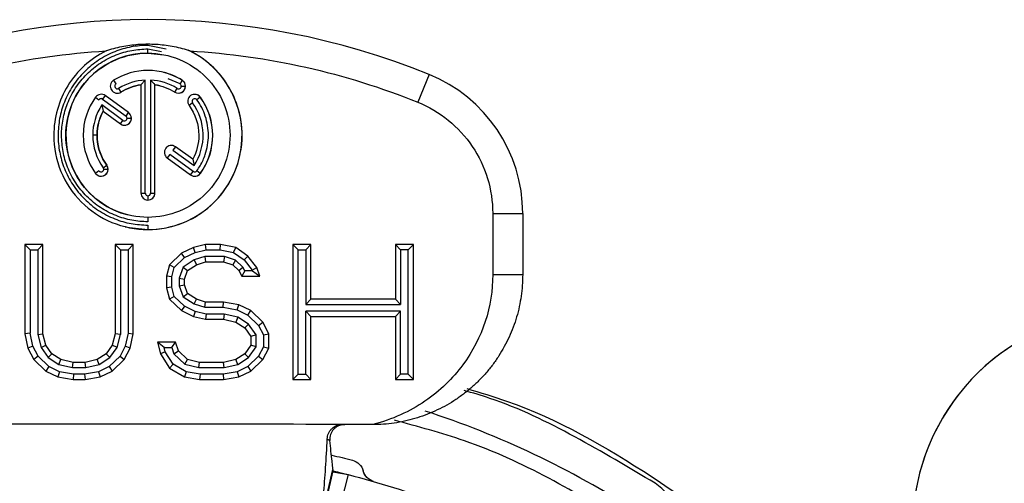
# Model space of a CAD drawing. Header units: millimetres. Extents: x 0 to 138, y -6 to 29.
# Tile 13 of 15: x 57 to 70, y 23 to 29. Entities that reach past the tile are written whole.
import ezdxf

# ---------------------------------------------------------------- set-up
doc = ezdxf.new("R2010")
doc.units = ezdxf.units.MM

msp = doc.modelspace()

# ---------------------------------------------------------------- linework, layer by layer
at = {"color": 7, "linetype": 'Continuous', "lineweight": 25}
for p, q in [((58.75, 28.842), (58.75, 28.861)), ((58.994, 28.793), (58.75, 28.842)), ((58.75, 28.738), (58.75, 28.796)), ((58.75, 28.796), (58.932, 28.76)), ((61.175, 28.886), (61.175, 28.886)), ((58.292, 28.376), (58.322, 28.327)), ((58.715, 28.379), (58.657, 28.316)), ((58.715, 26.871), (58.715, 28.379)), ((58.785, 28.379), (58.785, 26.871)), ((59.178, 28.327), (59.019, 28.398)), ((59.208, 28.376), (59.178, 28.327)), ((62.5, 28.455), (62.35, 28.084)), ((58.359, 28.268), (58.39, 28.219)), ((58.657, 28.316), (58.657, 26.871)), ((58.843, 26.871), (58.843, 28.316)), ((59.11, 28.219), (59.141, 28.268)), ((59.194, 28.297), (59.252, 28.297)), ((58.051, 28.151), (58.097, 28.117)), ((58.18, 28.172), (58.146, 28.125)), ((58.146, 28.125), (58.458, 27.899)), ((58.492, 27.945), (58.18, 28.172)), ((59.449, 28.151), (59.403, 28.117)), ((58.134, 28.047), (58.151, 27.963)), ((58.417, 27.842), (58.134, 28.047)), ((59.346, 28.076), (59.299, 28.042)), ((58.151, 27.963), (58.383, 27.795)), ((58.458, 27.899), (58.492, 27.945)), ((58.472, 27.87), (58.53, 27.87)), ((58.383, 27.795), (58.417, 27.842)), ((58.071, 27.643), (58.013, 27.643)), ((59.117, 27.491), (59.083, 27.444)), ((59.117, 27.491), (59.085, 27.506)), ((59.349, 27.323), (59.117, 27.491)), ((59.042, 27.387), (59.008, 27.341)), ((59.008, 27.341), (59.32, 27.114)), ((59.354, 27.161), (59.042, 27.387)), ((59.083, 27.444), (59.366, 27.239)), ((58.154, 27.21), (58.201, 27.244)), ((58.097, 27.169), (58.051, 27.135)), ((58.161, 27.189), (58.218, 27.189)), ((59.32, 27.114), (59.354, 27.161)), ((59.449, 27.135), (59.403, 27.169)), ((58.657, 26.871), (58.715, 26.871)), ((58.75, 26.836), (58.75, 26.779)), ((58.785, 26.871), (58.843, 26.871)), ((58.75, 26.548), (58.75, 26.49)), ((63.35, 26.601), (63.75, 26.601)), ((63.75, 26.601), (63.75, 25.785)), ((58.75, 26.444), (58.75, 26.387)), ((57.349, 26.185), (57.108, 26.185)), ((57.108, 26.185), (57.108, 24.997)), ((57.108, 26.185), (57.178, 26.115)), ((57.279, 26.115), (57.349, 26.185)), ((57.349, 24.997), (57.349, 26.185)), ((58.555, 26.185), (58.314, 26.185)), ((58.314, 26.185), (58.314, 24.997)), ((58.314, 26.185), (58.384, 26.115)), ((58.485, 26.115), (58.555, 26.185)), ((58.555, 24.997), (58.555, 26.185)), ((59.358, 26.146), (59.198, 26.07)), ((59.519, 26.185), (59.358, 26.146)), ((59.382, 26.08), (59.358, 26.146)), ((59.72, 26.185), (59.519, 26.185)), ((59.527, 26.115), (59.519, 26.185)), ((59.713, 26.115), (59.72, 26.185)), ((59.921, 26.146), (59.72, 26.185)), ((59.893, 26.08), (59.921, 26.146)), ((60.082, 26.031), (59.921, 26.146)), ((60.925, 26.185), (60.684, 26.185)), ((60.684, 26.185), (60.684, 24.385)), ((60.754, 26.115), (60.684, 26.185)), ((60.855, 26.115), (60.925, 26.185)), ((60.925, 25.457), (60.925, 26.185)), ((62.292, 26.185), (62.051, 26.185)), ((62.051, 26.185), (62.051, 25.457)), ((62.051, 26.185), (62.121, 26.115)), ((62.292, 26.185), (62.222, 26.115)), ((62.292, 24.385), (62.292, 26.185)), ((57.178, 26.115), (57.178, 25.005)), ((57.178, 26.115), (57.279, 26.115)), ((57.279, 26.115), (57.279, 24.988)), ((58.384, 26.115), (58.384, 24.988)), ((58.384, 26.115), (58.485, 26.115)), ((58.485, 26.115), (58.485, 25.005)), ((59.198, 26.07), (59.037, 25.916)), ((59.1, 25.879), (59.238, 26.011)), ((59.238, 26.011), (59.198, 26.07)), ((59.238, 26.011), (59.382, 26.08)), ((59.508, 26.025), (59.369, 25.98)), ((59.382, 26.08), (59.527, 26.115)), ((59.508, 26.025), (59.519, 25.955)), ((59.771, 26.025), (59.508, 26.025)), ((59.527, 26.115), (59.713, 26.115)), ((59.713, 26.115), (59.893, 26.08)), ((59.771, 26.025), (59.76, 25.955)), ((59.917, 25.978), (59.771, 26.025)), ((59.893, 26.08), (60.033, 25.98)), ((60.033, 25.98), (60.082, 26.031)), ((60.202, 25.878), (60.082, 26.031)), ((60.754, 24.455), (60.754, 26.115)), ((60.754, 26.115), (60.855, 26.115)), ((60.855, 26.115), (60.855, 25.387)), ((62.121, 26.115), (62.121, 25.387)), ((62.222, 26.115), (62.121, 26.115)), ((62.222, 24.455), (62.222, 26.115)), ((59.037, 25.916), (58.997, 25.763)), ((59.1, 25.879), (59.037, 25.916)), ((59.067, 25.754), (59.1, 25.879)), ((59.22, 25.886), (59.168, 25.737)), ((59.369, 25.98), (59.22, 25.886)), ((59.22, 25.886), (59.278, 25.84)), ((59.278, 25.84), (59.399, 25.916)), ((59.369, 25.98), (59.399, 25.916)), ((59.399, 25.916), (59.519, 25.955)), ((59.519, 25.955), (59.76, 25.955)), ((59.76, 25.955), (59.881, 25.916)), ((59.917, 25.978), (59.881, 25.916)), ((59.881, 25.916), (59.961, 25.84)), ((60.018, 25.883), (59.917, 25.978)), ((59.961, 25.84), (60.018, 25.883)), ((60.044, 25.833), (60.018, 25.883)), ((60.033, 25.98), (60.14, 25.844)), ((60.14, 25.844), (60.202, 25.878)), ((60.242, 25.763), (60.202, 25.878)), ((58.997, 25.763), (58.997, 25.61)), ((59.067, 25.754), (58.997, 25.763)), ((59.067, 25.619), (59.067, 25.754)), ((59.238, 25.725), (59.278, 25.84)), ((59.961, 25.84), (60.001, 25.763)), ((60.044, 25.833), (60.001, 25.763)), ((60.001, 25.763), (60.242, 25.763)), ((60.144, 25.833), (60.044, 25.833)), ((60.14, 25.844), (60.144, 25.833)), ((60.144, 25.833), (60.242, 25.763)), ((63.35, 25.785), (63.75, 25.785)), ((59.067, 25.619), (58.997, 25.61)), ((59.1, 25.494), (59.067, 25.619)), ((59.168, 25.737), (59.168, 25.636)), ((59.168, 25.737), (59.238, 25.725)), ((59.168, 25.636), (59.238, 25.648)), ((59.168, 25.636), (59.22, 25.487)), ((59.238, 25.648), (59.238, 25.725)), ((59.278, 25.533), (59.238, 25.648)), ((58.997, 25.61), (59.037, 25.457)), ((59.1, 25.494), (59.037, 25.457)), ((59.238, 25.362), (59.1, 25.494)), ((59.22, 25.487), (59.278, 25.533)), ((59.22, 25.487), (59.369, 25.393)), ((59.399, 25.457), (59.278, 25.533)), ((59.037, 25.457), (59.198, 25.304)), ((59.238, 25.362), (59.198, 25.304)), ((59.382, 25.293), (59.238, 25.362)), ((59.369, 25.393), (59.399, 25.457)), ((59.369, 25.393), (59.508, 25.349)), ((59.519, 25.419), (59.399, 25.457)), ((59.508, 25.349), (59.519, 25.419)), ((59.76, 25.419), (59.519, 25.419)), ((59.754, 25.349), (59.76, 25.419)), ((59.961, 25.38), (59.76, 25.419)), ((59.939, 25.313), (59.961, 25.38)), ((60.122, 25.304), (59.961, 25.38)), ((60.855, 25.387), (60.925, 25.457)), ((60.855, 25.387), (62.121, 25.387)), ((62.051, 25.457), (60.925, 25.457)), ((62.121, 25.387), (62.051, 25.457)), ((59.198, 25.304), (59.358, 25.227)), ((59.382, 25.293), (59.358, 25.227)), ((59.358, 25.227), (59.519, 25.189)), ((59.527, 25.259), (59.382, 25.293)), ((59.508, 25.349), (59.754, 25.349)), ((59.527, 25.259), (59.519, 25.189)), ((59.768, 25.259), (59.527, 25.259)), ((59.754, 25.349), (59.939, 25.313)), ((59.768, 25.259), (59.76, 25.189)), ((59.949, 25.216), (59.768, 25.259)), ((59.939, 25.313), (60.082, 25.245)), ((60.082, 25.245), (60.122, 25.304)), ((60.082, 25.245), (60.226, 25.108)), ((60.283, 25.151), (60.122, 25.304)), ((60.855, 25.297), (60.925, 25.227)), ((60.855, 24.455), (60.855, 25.297)), ((62.121, 25.297), (60.855, 25.297)), ((60.925, 24.385), (60.925, 25.227)), ((60.925, 25.227), (62.051, 25.227)), ((62.121, 25.297), (62.051, 25.227)), ((62.051, 25.227), (62.051, 24.385)), ((62.121, 24.455), (62.121, 25.297)), ((59.519, 25.189), (59.76, 25.189)), ((59.76, 25.189), (59.921, 25.151)), ((59.949, 25.216), (59.921, 25.151)), ((59.921, 25.151), (60.041, 25.074)), ((60.091, 25.126), (59.949, 25.216)), ((60.091, 25.126), (60.041, 25.074)), ((60.192, 24.981), (60.091, 25.126)), ((60.226, 25.108), (60.283, 25.151)), ((60.226, 25.108), (60.293, 24.98)), ((60.363, 24.997), (60.283, 25.151)), ((57.178, 25.005), (57.108, 24.997)), ((57.108, 24.997), (57.148, 24.806)), ((57.215, 24.83), (57.178, 25.005)), ((57.279, 24.988), (57.349, 24.997)), ((57.279, 24.988), (57.325, 24.814)), ((57.389, 24.844), (57.349, 24.997)), ((58.314, 24.997), (58.273, 24.844)), ((58.384, 24.988), (58.314, 24.997)), ((58.338, 24.814), (58.384, 24.988)), ((58.485, 25.005), (58.448, 24.83)), ((58.485, 25.005), (58.555, 24.997)), ((58.515, 24.806), (58.555, 24.997)), ((60.041, 25.074), (60.122, 24.959)), ((60.192, 24.981), (60.122, 24.959)), ((60.122, 24.959), (60.122, 24.844)), ((60.192, 24.822), (60.192, 24.981)), ((60.293, 24.98), (60.363, 24.997)), ((60.293, 24.98), (60.293, 24.823)), ((60.363, 24.806), (60.363, 24.997)), ((57.215, 24.83), (57.148, 24.806)), ((57.285, 24.695), (57.215, 24.83)), ((57.325, 24.814), (57.389, 24.844)), ((57.47, 24.729), (57.389, 24.844)), ((58.273, 24.844), (58.193, 24.729)), ((58.338, 24.814), (58.273, 24.844)), ((58.448, 24.83), (58.378, 24.695)), ((58.515, 24.806), (58.448, 24.83)), ((59.117, 24.882), (58.876, 24.882)), ((58.876, 24.882), (58.916, 24.729)), ((58.967, 24.812), (58.876, 24.882)), ((59.068, 24.812), (59.117, 24.882)), ((59.157, 24.768), (59.117, 24.882)), ((60.122, 24.844), (60.041, 24.729)), ((60.192, 24.822), (60.122, 24.844)), ((57.148, 24.806), (57.229, 24.653)), ((57.285, 24.695), (57.229, 24.653)), ((57.43, 24.558), (57.285, 24.695)), ((57.325, 24.814), (57.42, 24.678)), ((57.42, 24.678), (57.47, 24.729)), ((57.59, 24.653), (57.47, 24.729)), ((58.193, 24.729), (58.073, 24.653)), ((58.242, 24.678), (58.193, 24.729)), ((58.378, 24.695), (58.233, 24.558)), ((58.242, 24.678), (58.338, 24.814)), ((58.378, 24.695), (58.434, 24.653)), ((58.434, 24.653), (58.515, 24.806)), ((58.981, 24.757), (58.916, 24.729)), ((58.916, 24.729), (59.037, 24.538)), ((58.981, 24.757), (58.967, 24.812)), ((58.967, 24.812), (59.068, 24.812)), ((59.087, 24.59), (58.981, 24.757)), ((59.068, 24.812), (59.097, 24.728)), ((59.097, 24.728), (59.157, 24.768)), ((59.097, 24.728), (59.243, 24.589)), ((59.278, 24.653), (59.157, 24.768)), ((60.041, 24.729), (59.921, 24.653)), ((60.091, 24.678), (60.041, 24.729)), ((60.226, 24.695), (60.082, 24.558)), ((60.091, 24.678), (60.192, 24.822)), ((60.293, 24.823), (60.226, 24.695)), ((60.226, 24.695), (60.283, 24.653)), ((60.283, 24.653), (60.363, 24.806)), ((60.293, 24.823), (60.363, 24.806)), ((57.229, 24.653), (57.389, 24.499)), ((57.42, 24.678), (57.563, 24.587)), ((57.563, 24.587), (57.59, 24.653)), ((57.563, 24.587), (57.743, 24.544)), ((57.751, 24.614), (57.59, 24.653)), ((57.743, 24.544), (57.751, 24.614)), ((57.912, 24.614), (57.751, 24.614)), ((58.073, 24.653), (57.912, 24.614)), ((57.92, 24.544), (57.912, 24.614)), ((57.92, 24.544), (58.1, 24.587)), ((58.1, 24.587), (58.073, 24.653)), ((58.1, 24.587), (58.242, 24.678)), ((58.273, 24.499), (58.434, 24.653)), ((59.087, 24.59), (59.037, 24.538)), ((59.262, 24.489), (59.087, 24.59)), ((59.243, 24.589), (59.278, 24.653)), ((59.243, 24.589), (59.431, 24.544)), ((59.439, 24.614), (59.278, 24.653)), ((59.431, 24.544), (59.439, 24.614)), ((59.76, 24.614), (59.439, 24.614)), ((59.921, 24.653), (59.76, 24.614)), ((59.768, 24.544), (59.76, 24.614)), ((59.768, 24.544), (59.949, 24.587)), ((59.949, 24.587), (59.921, 24.653)), ((59.949, 24.587), (60.091, 24.678)), ((60.122, 24.499), (60.283, 24.653)), ((57.43, 24.558), (57.389, 24.499)), ((57.389, 24.499), (57.55, 24.423)), ((57.572, 24.49), (57.43, 24.558)), ((57.572, 24.49), (57.55, 24.423)), ((57.758, 24.455), (57.572, 24.49)), ((57.743, 24.544), (57.92, 24.544)), ((57.758, 24.455), (57.751, 24.385)), ((57.905, 24.455), (57.758, 24.455)), ((58.091, 24.49), (57.905, 24.455)), ((57.905, 24.455), (57.912, 24.385)), ((58.233, 24.558), (58.091, 24.49)), ((58.091, 24.49), (58.113, 24.423)), ((58.113, 24.423), (58.273, 24.499)), ((58.233, 24.558), (58.273, 24.499)), ((59.037, 24.538), (59.238, 24.423)), ((59.262, 24.489), (59.238, 24.423)), ((59.445, 24.455), (59.262, 24.489)), ((59.431, 24.544), (59.768, 24.544)), ((59.445, 24.455), (59.439, 24.385)), ((59.754, 24.455), (59.445, 24.455)), ((59.939, 24.49), (59.754, 24.455)), ((59.754, 24.455), (59.76, 24.385)), ((60.082, 24.558), (59.939, 24.49)), ((59.939, 24.49), (59.961, 24.423)), ((59.961, 24.423), (60.122, 24.499)), ((60.082, 24.558), (60.122, 24.499)), ((60.754, 24.455), (60.684, 24.385)), ((60.754, 24.455), (60.855, 24.455)), ((60.925, 24.385), (60.855, 24.455)), ((62.121, 24.455), (62.051, 24.385)), ((62.222, 24.455), (62.121, 24.455)), ((62.292, 24.385), (62.222, 24.455)), ((57.55, 24.423), (57.751, 24.385)), ((57.751, 24.385), (57.912, 24.385)), ((57.912, 24.385), (58.113, 24.423)), ((59.238, 24.423), (59.439, 24.385)), ((59.439, 24.385), (59.76, 24.385)), ((59.76, 24.385), (59.961, 24.423)), ((60.684, 24.385), (60.925, 24.385)), ((62.051, 24.385), (62.292, 24.385)), ((61.75, 23.785), (61.342, 23.785)), ((61.478, 23.31), (61.478, 23.31)), ((61.062, 22.485), (61.221, 23.166)), ((61.064, 22.512), (61.218, 23.185)), ((61.218, 23.156), (61.422, 23.117)), ((61.622, 23.167), (61.622, 23.167))]:
    msp.add_line(p, q, dxfattribs=at)
at = {"color": 7, "linetype": 'Continuous', "lineweight": 25, "flags": 128}
for points in [[(58.75, 28.738), (58.964, 28.717), (59.016, 28.705)], [(58.18, 28.172), (58.164, 28.181), (58.148, 28.187)], [(59.449, 28.151), (59.423, 28.176), (59.397, 28.187)], [(58.728, 26.781), (58.732, 26.78), (58.75, 26.779)], [(63.35, 26.601), (63.35, 26.144), (63.35, 25.785)], [(58.445, 26.424), (58.505, 26.411), (58.75, 26.387)], [(61.422, 23.117), (61.325, 22.738), (61.249, 22.439)]]:
    msp.add_lwpolyline(points, dxfattribs=at)
at = {"color": 7, "linetype": 'Continuous', "lineweight": 25}
for centre, radius, start, end in [((58.75, 19.185), 10, 67.9757, 112.0243), ((58.75, 27.643), 1.256, 270, 64.763), ((58.75, 27.643), 1.095, 90, 255.9638), ((58.75, 27.643), 0.865, 57.9729, 75.9638), ((59.159, 28.297), 0.0928, 255.9638, 57.9729), ((61.75, 26.601), 2, 360, 67.9757), ((58.75, 27.643), 0.679, 97.851, 122.0271), ((58.75, 27.643), 0.679, 75.9638, 82.149), ((58.341, 28.297), 0.0928, 255.9638, 302.0271), ((58.75, 27.643), 0.865, 324, 36), ((58.75, 27.643), 0.679, 151.851, 216), ((58.437, 27.87), 0.0928, 255.9638, 54), ((58.126, 27.189), 0.0928, 255.9638, 36), ((59.374, 27.189), 0.0928, 255.9638, 324), ((58.75, 26.871), 0.0928, 270, 360), ((71.85, 22.4), 2.9, 42.2406, 238.7991), ((71.85, 22.4), 2.9, 75.9638, 238.7991), ((58.75, 12.55), 12, 57.0854, 72.0424), ((58.75, 12.55), 12, 57.0854, 72.0424)]:
    msp.add_arc(centre, radius, start, end, dxfattribs=at)
for points in [[(55.15, 28.084), (56.117, 28.475), (57.149, 28.707), (58.191, 28.768)], [(58.191, 28.768), (58.199, 28.772), (58.206, 28.776), (58.214, 28.78)], [(59.286, 28.78), (59.294, 28.776), (59.301, 28.772), (59.309, 28.768)], [(59.309, 28.768), (60.351, 28.707), (61.383, 28.475), (62.35, 28.084)], [(58.715, 28.379), (58.59, 28.373), (58.466, 28.334), (58.359, 28.268)], [(58.785, 28.379), (58.805, 28.358), (58.824, 28.337), (58.843, 28.316)], [(59.141, 28.268), (59.034, 28.334), (58.91, 28.373), (58.785, 28.379)], [(59.252, 28.297), (59.252, 28.329), (59.235, 28.359), (59.208, 28.376)], [(58.39, 28.219), (58.471, 28.269), (58.563, 28.303), (58.657, 28.316)], [(58.843, 28.316), (58.937, 28.303), (59.029, 28.269), (59.11, 28.219)], [(59.615, 27.643), (59.615, 27.824), (59.556, 28.005), (59.449, 28.151)], [(58.134, 28.047), (58.056, 27.928), (58.013, 27.786), (58.013, 27.643)], [(59.299, 28.042), (59.383, 27.927), (59.429, 27.785), (59.429, 27.643)], [(58.53, 27.87), (58.53, 27.899), (58.515, 27.928), (58.492, 27.945)], [(58.013, 27.643), (58.013, 27.489), (58.063, 27.335), (58.154, 27.21)], [(59.429, 27.643), (59.429, 27.532), (59.401, 27.421), (59.349, 27.323)], [(59.449, 27.135), (59.556, 27.281), (59.615, 27.462), (59.615, 27.643)], [(59.349, 27.323), (59.355, 27.296), (59.361, 27.268), (59.366, 27.239)], [(58.218, 27.189), (58.218, 27.209), (58.212, 27.228), (58.201, 27.244)], [(61.478, 23.31), (61.548, 23.292), (61.604, 23.238), (61.622, 23.167)], [(61.76, 23.026), (61.694, 23.045), (61.64, 23.1), (61.622, 23.167)], [(61.422, 23.117), (62.235, 22.912), (63.024, 22.612), (63.768, 22.226)]]:
    msp.add_open_spline(points, degree=3, dxfattribs=at)
for points, knots in [([(58.191, 28.768), (57.983, 28.665), (57.804, 28.502), (57.56, 28.107), (57.494, 27.875), (57.494, 27.643)], [0, 0, 0, 0, 0.5, 0.5, 1, 1, 1, 1]), ([(58.75, 28.842), (58.712, 28.841), (58.637, 28.839), (58.525, 28.822), (58.415, 28.796), (58.267, 28.745), (58.087, 28.652), (57.897, 28.497), (57.741, 28.306), (57.631, 28.093), (57.563, 27.869), (57.555, 27.718), (57.551, 27.643)], [0, 0, 0, 0, 0.060174, 0.119907, 0.179739, 0.240208, 0.369904, 0.50013, 0.629804, 0.760051, 0.879879, 1, 1, 1, 1]), ([(57.597, 27.643), (57.598, 27.679), (57.6, 27.752), (57.616, 27.859), (57.641, 27.965), (57.69, 28.107), (57.779, 28.28), (57.929, 28.463), (58.112, 28.614), (58.317, 28.719), (58.533, 28.784), (58.677, 28.792), (58.75, 28.796)], [0, 0, 0, 0, 0.0602227, 0.1199726, 0.1797882, 0.2402065, 0.3698926, 0.5001294, 0.6297933, 0.7600525, 0.8797991, 1, 1, 1, 1]), ([(58.214, 28.78), (58.249, 28.79), (58.319, 28.81), (58.426, 28.833), (58.534, 28.849), (58.642, 28.859), (58.714, 28.861), (58.75, 28.861)], [0, 0, 0, 0, 0.2052, 0.406989, 0.606163, 0.803549, 1, 1, 1, 1]), ([(58.75, 28.861), (58.786, 28.861), (58.858, 28.859), (58.966, 28.849), (59.074, 28.833), (59.181, 28.81), (59.251, 28.79), (59.286, 28.78)], [0, 0, 0, 0, 0.196451, 0.393837, 0.593011, 0.7948, 1, 1, 1, 1]), ([(60.007, 27.643), (60.007, 27.875), (59.94, 28.107), (59.696, 28.502), (59.517, 28.665), (59.309, 28.768)], [0, 0, 0, 0, 0.5, 0.5, 1, 1, 1, 1]), ([(57.655, 27.643), (57.655, 27.786), (57.684, 27.93), (57.793, 28.194), (57.874, 28.316), (58.077, 28.519), (58.199, 28.6), (58.463, 28.71), (58.607, 28.738), (58.893, 28.738), (59.037, 28.71), (59.301, 28.6), (59.423, 28.519), (59.626, 28.316), (59.707, 28.194), (59.817, 27.93), (59.845, 27.786), (59.845, 27.643)], [0, 0, 0, 0, 0.125, 0.125, 0.25, 0.25, 0.375, 0.375, 0.5, 0.5, 0.625, 0.625, 0.75, 0.75, 0.875, 0.875, 1, 1, 1, 1]), ([(59.208, 28.376), (59.072, 28.461), (58.911, 28.508), (58.589, 28.508), (58.428, 28.461), (58.292, 28.376)], [0, 0, 0, 0, 0.5, 0.5, 1, 1, 1, 1]), ([(58.292, 28.376), (58.271, 28.363), (58.256, 28.342), (58.245, 28.294), (58.249, 28.269), (58.275, 28.228), (58.296, 28.212), (58.344, 28.201), (58.369, 28.206), (58.39, 28.219)], [0, 0, 0, 0, 0.25, 0.25, 0.5, 0.5, 0.75, 0.75, 1, 1, 1, 1]), ([(58.322, 28.327), (58.319, 28.324), (58.312, 28.318), (58.304, 28.301), (58.308, 28.277), (58.328, 28.263), (58.346, 28.262), (58.355, 28.266), (58.359, 28.268)], [0, 0, 0, 0, 0.125543, 0.252856, 0.498298, 0.741651, 0.867174, 1, 1, 1, 1]), ([(59.11, 28.219), (59.138, 28.201), (59.175, 28.2), (59.233, 28.232), (59.252, 28.264), (59.252, 28.297)], [0, 0, 0, 0, 0.5, 0.5, 1, 1, 1, 1]), ([(59.141, 28.268), (59.147, 28.265), (59.158, 28.26), (59.177, 28.265), (59.188, 28.276), (59.194, 28.288), (59.194, 28.294), (59.194, 28.297)], [0, 0, 0, 0, 0.252298, 0.499413, 0.746437, 0.871114, 1, 1, 1, 1]), ([(59.194, 28.297), (59.193, 28.303), (59.192, 28.315), (59.182, 28.323), (59.178, 28.327)], [0, 0, 0, 0, 0.498751, 1, 1, 1, 1]), ([(58.051, 28.151), (57.944, 28.005), (57.886, 27.824), (57.886, 27.462), (57.944, 27.281), (58.051, 27.135)], [0, 0, 0, 0, 0.5, 0.5, 1, 1, 1, 1]), ([(58.18, 28.172), (58.161, 28.186), (58.135, 28.192), (58.087, 28.184), (58.065, 28.171), (58.051, 28.151)], [0, 0, 0, 0, 0.5, 0.5, 1, 1, 1, 1]), ([(58.146, 28.125), (58.142, 28.127), (58.134, 28.132), (58.12, 28.132), (58.107, 28.128), (58.101, 28.121), (58.097, 28.117)], [0, 0, 0, 0, 0.2496767, 0.4950193, 0.7391968, 1, 1, 1, 1]), ([(59.449, 28.151), (59.435, 28.171), (59.413, 28.184), (59.365, 28.192), (59.339, 28.186), (59.3, 28.157), (59.287, 28.135), (59.279, 28.087), (59.285, 28.062), (59.299, 28.042)], [0, 0, 0, 0, 0.25, 0.25, 0.5, 0.5, 0.75, 0.75, 1, 1, 1, 1]), ([(59.403, 28.117), (59.4, 28.121), (59.393, 28.127), (59.376, 28.133), (59.352, 28.128), (59.339, 28.107), (59.339, 28.089), (59.344, 28.08), (59.346, 28.076)], [0, 0, 0, 0, 0.125543, 0.252856, 0.498298, 0.741651, 0.867174, 1, 1, 1, 1]), ([(59.403, 27.169), (59.418, 27.191), (59.449, 27.237), (59.486, 27.31), (59.522, 27.402), (59.55, 27.513), (59.56, 27.643), (59.55, 27.773), (59.519, 27.897), (59.471, 28.014), (59.426, 28.083), (59.403, 28.117)], [0, 0, 0, 0, 0.081184, 0.162162, 0.243782, 0.371415, 0.50006, 0.627662, 0.756337, 0.877895, 1, 1, 1, 1]), ([(59.366, 27.239), (59.447, 27.363), (59.49, 27.512), (59.483, 27.809), (59.433, 27.956), (59.346, 28.076)], [0, 0, 0, 0, 0.5, 0.5, 1, 1, 1, 1]), ([(62.35, 28.084), (62.643, 27.965), (62.9, 27.757), (63.254, 27.233), (63.35, 26.917), (63.35, 26.601)], [0, 0, 0, 0, 0.5, 0.5, 1, 1, 1, 1]), ([(58.201, 27.244), (58.126, 27.346), (58.081, 27.47), (58.064, 27.723), (58.092, 27.852), (58.151, 27.963)], [0, 0, 0, 0, 0.5, 0.5, 1, 1, 1, 1]), ([(58.383, 27.795), (58.41, 27.775), (58.449, 27.772), (58.51, 27.803), (58.53, 27.836), (58.53, 27.87)], [0, 0, 0, 0, 0.5, 0.5, 1, 1, 1, 1]), ([(58.417, 27.842), (58.422, 27.839), (58.434, 27.833), (58.454, 27.838), (58.466, 27.849), (58.471, 27.86), (58.472, 27.867), (58.472, 27.87)], [0, 0, 0, 0, 0.2523, 0.498745, 0.744841, 0.869682, 1, 1, 1, 1]), ([(58.472, 27.87), (58.471, 27.876), (58.47, 27.887), (58.462, 27.895), (58.458, 27.899)], [0, 0, 0, 0, 0.498175, 1, 1, 1, 1]), ([(57.494, 27.643), (57.494, 27.479), (57.526, 27.314), (57.652, 27.01), (57.745, 26.871), (57.978, 26.638), (58.117, 26.545), (58.421, 26.419), (58.586, 26.387), (58.914, 26.387), (59.079, 26.419), (59.383, 26.545), (59.522, 26.638), (59.755, 26.871), (59.848, 27.01), (59.974, 27.314), (60.007, 27.479), (60.007, 27.643)], [0, 0, 0, 0, 0.125, 0.125, 0.25, 0.25, 0.375, 0.375, 0.5, 0.5, 0.625, 0.625, 0.75, 0.75, 0.875, 0.875, 1, 1, 1, 1]), ([(57.551, 27.643), (57.552, 27.605), (57.554, 27.53), (57.571, 27.418), (57.597, 27.308), (57.648, 27.16), (57.741, 26.98), (57.896, 26.79), (58.087, 26.634), (58.3, 26.524), (58.524, 26.456), (58.675, 26.448), (58.75, 26.444)], [0, 0, 0, 0, 0.060227, 0.119978, 0.179792, 0.240207, 0.369903, 0.50013, 0.629805, 0.760053, 0.879808, 1, 1, 1, 1]), ([(58.75, 26.49), (58.714, 26.491), (58.641, 26.493), (58.534, 26.509), (58.428, 26.534), (58.286, 26.583), (58.113, 26.672), (57.93, 26.822), (57.779, 27.005), (57.674, 27.21), (57.609, 27.426), (57.601, 27.57), (57.597, 27.643)], [0, 0, 0, 0, 0.0601684, 0.1198995, 0.1797335, 0.2402084, 0.3698936, 0.5001297, 0.6297928, 0.7600513, 0.8798729, 1, 1, 1, 1]), ([(59.845, 27.643), (59.845, 27.5), (59.817, 27.356), (59.707, 27.092), (59.626, 26.97), (59.423, 26.767), (59.301, 26.686), (59.037, 26.577), (58.893, 26.548), (58.607, 26.548), (58.463, 26.577), (58.199, 26.686), (58.077, 26.767), (57.874, 26.97), (57.793, 27.092), (57.684, 27.356), (57.655, 27.5), (57.655, 27.643)], [0, 0, 0, 0, 0.125, 0.125, 0.25, 0.25, 0.375, 0.375, 0.5, 0.5, 0.625, 0.625, 0.75, 0.75, 0.875, 0.875, 1, 1, 1, 1]), ([(59.117, 27.491), (59.098, 27.505), (59.072, 27.511), (59.024, 27.504), (59.002, 27.49), (58.974, 27.451), (58.967, 27.425), (58.975, 27.377), (58.989, 27.355), (59.008, 27.341)], [0, 0, 0, 0, 0.25, 0.25, 0.5, 0.5, 0.75, 0.75, 1, 1, 1, 1]), ([(58.161, 27.189), (58.16, 27.193), (58.16, 27.2), (58.156, 27.207), (58.154, 27.21)], [0, 0, 0, 0, 0.484897, 1, 1, 1, 1]), ([(58.051, 27.135), (58.073, 27.103), (58.117, 27.089), (58.191, 27.113), (58.218, 27.151), (58.218, 27.189)], [0, 0, 0, 0, 0.5, 0.5, 1, 1, 1, 1]), ([(58.097, 27.169), (58.1, 27.166), (58.105, 27.161), (58.118, 27.154), (58.137, 27.153), (58.152, 27.166), (58.159, 27.178), (58.16, 27.186), (58.161, 27.189)], [0, 0, 0, 0, 0.127248, 0.253959, 0.497265, 0.747606, 0.873044, 1, 1, 1, 1]), ([(59.32, 27.114), (59.339, 27.1), (59.365, 27.094), (59.413, 27.102), (59.435, 27.115), (59.449, 27.135)], [0, 0, 0, 0, 0.5, 0.5, 1, 1, 1, 1]), ([(59.354, 27.161), (59.358, 27.159), (59.366, 27.154), (59.38, 27.154), (59.393, 27.158), (59.399, 27.165), (59.403, 27.169)], [0, 0, 0, 0, 0.249677, 0.495019, 0.739197, 1, 1, 1, 1]), ([(58.657, 26.871), (58.657, 26.847), (58.667, 26.823), (58.702, 26.789), (58.726, 26.779), (58.774, 26.779), (58.798, 26.789), (58.833, 26.823), (58.843, 26.847), (58.843, 26.871)], [0, 0, 0, 0, 0.25, 0.25, 0.5, 0.5, 0.75, 0.75, 1, 1, 1, 1]), ([(58.715, 26.871), (58.716, 26.867), (58.717, 26.858), (58.725, 26.846), (58.736, 26.838), (58.745, 26.837), (58.75, 26.836)], [0, 0, 0, 0, 0.249499, 0.502536, 0.748226, 1, 1, 1, 1]), ([(58.75, 26.836), (58.754, 26.837), (58.763, 26.838), (58.775, 26.846), (58.783, 26.857), (58.784, 26.866), (58.785, 26.871)], [0, 0, 0, 0, 0.243668, 0.489911, 0.737935, 1, 1, 1, 1]), ([(63.35, 25.785), (63.35, 25.364), (63.218, 24.942), (62.816, 24.4), (62.479, 24.07), (62.011, 23.851), (61.75, 23.785)], [0, 0, 0, 0, 0.5, 0.5, 0.75, 1, 1, 1, 1]), ([(63.75, 25.785), (63.749, 25.737), (63.747, 25.641), (63.731, 25.499), (63.706, 25.358), (63.67, 25.219), (63.625, 25.083), (63.57, 24.951), (63.506, 24.823), (63.432, 24.7), (63.351, 24.582), (63.261, 24.471), (63.163, 24.367), (63.058, 24.27), (62.947, 24.18), (62.83, 24.099), (62.707, 24.026), (62.579, 23.963), (62.447, 23.908), (62.312, 23.863), (62.174, 23.828), (62.034, 23.803), (61.892, 23.787), (61.797, 23.786), (61.75, 23.785)], [0, 0, 0, 0, 0.045146, 0.090281, 0.135412, 0.180545, 0.225685, 0.270838, 0.316012, 0.36121, 0.406441, 0.451709, 0.49702, 0.542381, 0.587797, 0.633275, 0.67882, 0.724437, 0.770134, 0.815915, 0.861786, 0.907754, 0.953823, 1, 1, 1, 1]), ([(65.515, 23.002), (65.161, 23.213), (64.452, 23.637), (63.596, 24.056), (63.083, 24.206), (62.968, 24.239)], [0, 0, 0, 0, 0.4360202, 0.8737468, 1, 1, 1, 1]), ([(63.006, 24.264), (63.183, 24.212), (64.06, 23.951), (65.5, 23.12), (67.269, 21.814), (68.214, 20.694), (68.686, 20.135)], [0, 0, 0, 0, 0.0776174, 0.3850783, 0.6925391, 1, 1, 1, 1]), ([(61.342, 23.785), (60.478, 23.791), (59.614, 23.791), (57.886, 23.791), (57.022, 23.791), (56.158, 23.785)], [0, 0, 0, 0, 0.5, 0.5, 1, 1, 1, 1]), ([(61.142, 23.593), (61.143, 23.606), (61.145, 23.631), (61.158, 23.667), (61.177, 23.701), (61.21, 23.739), (61.265, 23.777), (61.316, 23.782), (61.342, 23.785)], [0, 0, 0, 0, 0.128296, 0.251348, 0.374078, 0.501442, 0.750458, 1, 1, 1, 1]), ([(61.375, 23.785), (61.361, 23.784), (61.333, 23.782), (61.294, 23.77), (61.258, 23.75), (61.217, 23.713), (61.177, 23.654), (61.177, 23.6), (61.177, 23.572)], [0, 0, 0, 0, 0.128532, 0.251712, 0.37476, 0.503609, 0.750222, 1, 1, 1, 1]), ([(61.342, 23.785), (61.342, 23.785), (61.343, 23.785), (61.348, 23.785), (61.356, 23.785), (61.369, 23.785), (61.375, 23.785)], [0, 0, 0, 0, 0.3087194, 0.5522138, 0.803605, 1, 1, 1, 1]), ([(65.162, 22.456), (64.811, 22.667), (64.108, 23.088), (63.064, 23.57), (62.352, 23.758), (62.038, 23.842)], [0, 0, 0, 0, 0.357923, 0.71608, 1, 1, 1, 1]), ([(61.062, 22.485), (61.062, 22.485), (61.066, 22.523), (61.077, 22.653), (61.085, 22.746), (61.102, 22.961), (61.112, 23.082), (61.129, 23.333), (61.137, 23.463), (61.142, 23.593)], [0, 0, 0, 0, 0.25, 0.25, 0.5, 0.5, 0.75, 0.75, 1, 1, 1, 1]), ([(61.177, 23.572), (61.173, 23.574), (61.163, 23.577), (61.154, 23.583), (61.148, 23.588), (61.144, 23.591), (61.143, 23.592), (61.142, 23.593)], [0, 0, 0, 0, 0.143228, 0.298907, 0.466996, 0.710909, 1, 1, 1, 1]), ([(61.221, 23.166), (61.221, 23.166), (61.215, 23.22), (61.198, 23.376), (61.187, 23.476), (61.177, 23.572)], [0, 0, 0, 0, 0.5, 0.5, 1, 1, 1, 1]), ([(61.198, 23.377), (61.199, 23.376), (61.293, 23.357), (61.386, 23.333), (61.478, 23.31)], [0, 0, 0, 0, 0.013453, 1, 1, 1, 1]), ([(61.221, 23.166), (61.221, 23.166), (61.222, 23.166), (61.234, 23.163), (61.253, 23.159), (61.287, 23.151), (61.343, 23.137), (61.396, 23.124), (61.422, 23.117)], [0, 0, 0, 0, 0.128031, 0.25098, 0.373882, 0.5018, 0.751094, 1, 1, 1, 1]), ([(61.76, 23.026), (61.729, 23.035), (61.697, 23.053), (61.648, 23.103), (61.631, 23.135), (61.622, 23.167)], [0, 0, 0, 0, 0.5, 0.5, 1, 1, 1, 1]), ([(65.725, 22.131), (65.762, 22.196), (65.791, 22.272), (65.817, 22.436), (65.814, 22.524), (65.774, 22.692), (65.736, 22.772), (65.638, 22.906), (65.578, 22.961), (65.515, 23.002)], [0, 0, 0, 0, 0.25, 0.25, 0.5, 0.5, 0.75, 0.75, 1, 1, 1, 1])]:
    msp.add_open_spline(points, degree=3, knots=knots, dxfattribs=at)

doc.saveas('drawing.dxf')
